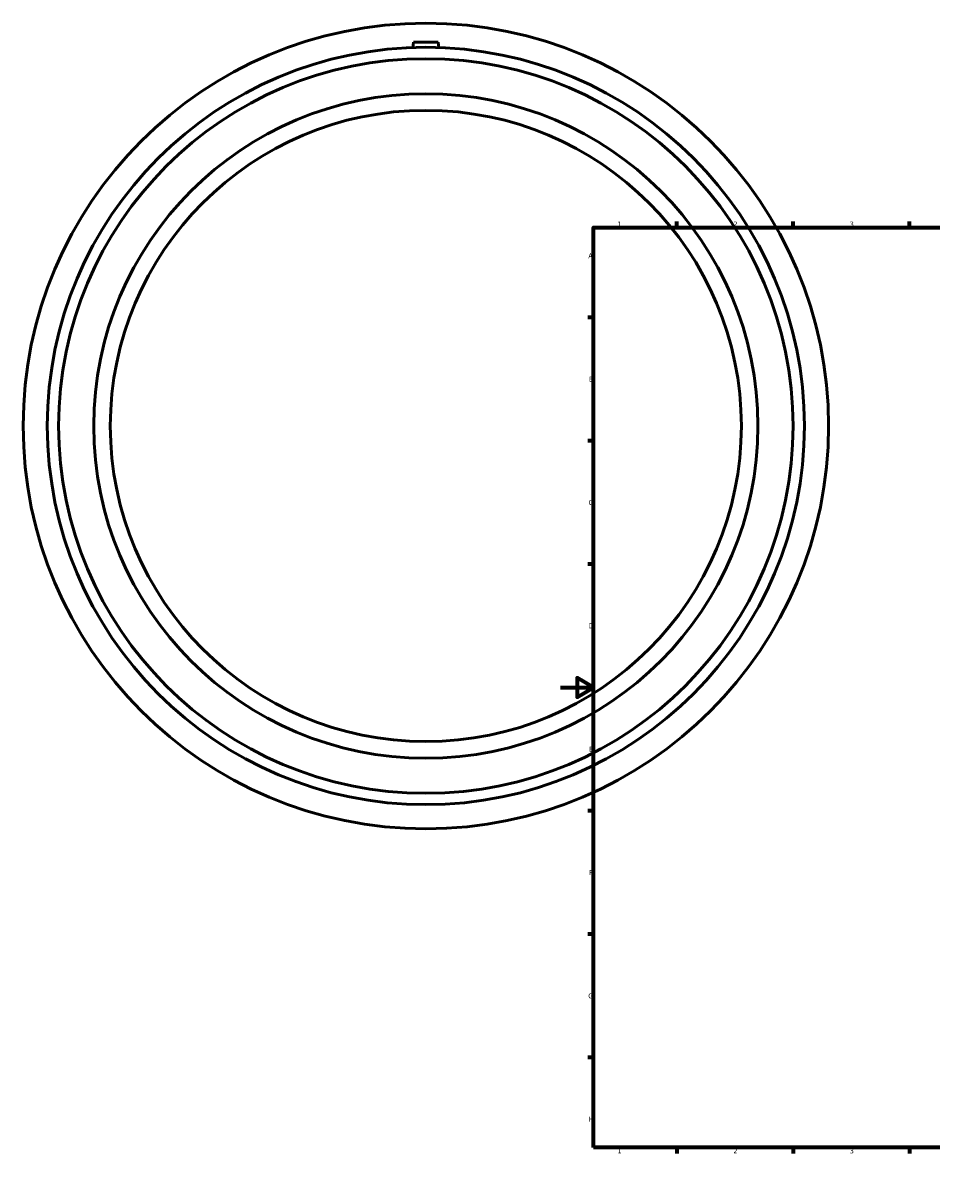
# Model space of a CAD drawing. Header units: millimetres. Extents: x -324 to 1210, y -375 to 1297.
# Tile 1 of 4: x -324 to 224, y 0 to 697. Entities that reach past the tile are written whole.
import ezdxf

# ---------------------------------------------------------------- set-up
doc = ezdxf.new("R2010")
doc.units = ezdxf.units.MM
doc.layers.add('Border (ANSI)', color=7, linetype='Continuous', lineweight=70)
doc.layers.add('Visible (ANSI)', color=7, linetype='Continuous', lineweight=50)
doc.styles.add('Note Text (ANSI)', font='tahoma.ttf')

# ---------------------------------------------------------------- blocks, each defined once
blk = doc.blocks.new('Borders Default Border')
at = {"layer": 'Border (ANSI)'}
for p, q in [((70.08, 574), (70.08, 577.45)), ((140.17, 574), (140.17, 577.45)), ((210.25, 574), (210.25, 577.45)), ((280.33, 574), (280.33, 577.45)), ((350.42, 574), (350.42, 577.45)), ((490.58, 574), (490.58, 577.45)), ((560.67, 574), (560.67, 577.45)), ((630.75, 574), (630.75, 577.45)), ((700.83, 574), (700.83, 577.45)), ((770.92, 574), (770.92, 577.45)), ((20, 519.75), (16.55, 519.75)), ((821, 519.75), (824.45, 519.75)), ((20, 445.5), (16.55, 445.5)), ((821, 445.5), (824.45, 445.5)), ((20, 371.25), (16.55, 371.25)), ((821, 371.25), (824.45, 371.25)), ((20, 222.75), (16.55, 222.75)), ((821, 222.75), (824.45, 222.75)), ((20, 148.5), (16.55, 148.5)), ((821, 148.5), (824.45, 148.5)), ((20, 74.25), (16.55, 74.25)), ((821, 74.25), (824.45, 74.25)), ((70.08, 20), (70.08, 16.55)), ((140.17, 20), (140.17, 16.55)), ((210.25, 20), (210.25, 16.55)), ((280.33, 20), (280.33, 16.55)), ((350.42, 20), (350.42, 16.55)), ((490.58, 20), (490.58, 16.55)), ((560.67, 20), (560.67, 16.55)), ((630.75, 20), (630.75, 16.55)), ((700.83, 20), (700.83, 16.55)), ((770.92, 20), (770.92, 16.55))]:
    blk.add_line(p, q, dxfattribs=at)
at = {"layer": 'Border (ANSI)', "flags": 128}
for points in [[(420.5, 594), (420.5, 574), (414.73, 584), (426.27, 584), (420.5, 574)], [(20, 20), (20, 574), (821, 574), (821, 20), (20, 20)], [(0, 297), (20, 297), (10, 302.77), (10, 291.23), (20, 297)], [(841, 297), (821, 297), (831, 302.77), (831, 291.23), (821, 297)], [(420.5, 0), (420.5, 20), (414.73, 10), (426.27, 10), (420.5, 20)]]:
    blk.add_lwpolyline(points, dxfattribs=at)
at = {"layer": 'Border (ANSI)', "color": 230, "true_color": 0xff0080, "attachment_point": 7, "style": 'Note Text (ANSI)'}
for s, insert, char_height in [('2', (104.2, 574.4), 3.05), ('12', (804.13, 574.4), 3.048), ('1', (34.35, 574.4), 3.05), ('3', (174.26, 574.34), 3.05), ('4', (244.23, 574.4), 3.05), ('5', (314.48, 574.34), 3.05), ('6', (384.49, 574.34), 3.05), ('7', (454.6, 574.4), 3.05), ('8', (524.63, 574.33), 3.05), ('9', (594.7, 574.34), 3.05), ('10', (663.96, 574.34), 3.048), ('11', (734.04, 574.4), 3.048), ('A', (16.78, 555.35), 3.05), ('A', (821.63, 555.35), 3.05), ('B', (17.15, 481.1), 3.05), ('B', (821.99, 481.1), 3.05), ('C', (16.95, 406.8), 3.05), ('C', (821.8, 406.8), 3.05), ('D', (16.96, 332.6), 3.05), ('D', (821.81, 332.6), 3.05), ('E', (17.21, 258.35), 3.05), ('E', (822.05, 258.35), 3.05), ('F', (17.29, 184.1), 3.05), ('F', (822.14, 184.1), 3.05), ('G', (16.81, 109.79), 3.05), ('G', (821.66, 109.79), 3.05), ('H', (16.97, 35.6), 3.05), ('H', (821.81, 35.6), 3.05), ('1', (34.35, 16.55), 3.05), ('2', (104.2, 16.55), 3.05), ('3', (174.26, 16.49), 3.05), ('4', (244.23, 16.55), 3.05), ('5', (314.48, 16.49), 3.05), ('6', (384.49, 16.49), 3.05), ('7', (454.6, 16.55), 3.05), ('8', (524.63, 16.48), 3.05), ('9', (594.7, 16.49), 3.05), ('10', (663.96, 16.49), 3.048), ('11', (734.04, 16.55), 3.048), ('12', (804.13, 16.55), 3.048)]:
    blk.add_mtext(s, dxfattribs=dict(at, insert=insert, char_height=char_height))

msp = doc.modelspace()

# ---------------------------------------------------------------- linework, layer by layer
at = {"layer": 'Visible (ANSI)'}
for p, q in [((-88.541, 685.427), (-88.82, 682.245)), ((-73.541, 685.427), (-88.541, 685.427)), ((-73.541, 685.427), (-73.263, 682.245))]:
    msp.add_line(p, q, dxfattribs=at)
for radius in [242.5, 227.95, 221.112, 200, 190]:
    msp.add_circle((-81.041, 454.427), radius, dxfattribs=at)

# ---------------------------------------------------------------- block references
msp.add_blockref('Borders Default Border', (0, 0))

doc.saveas('drawing.dxf')
